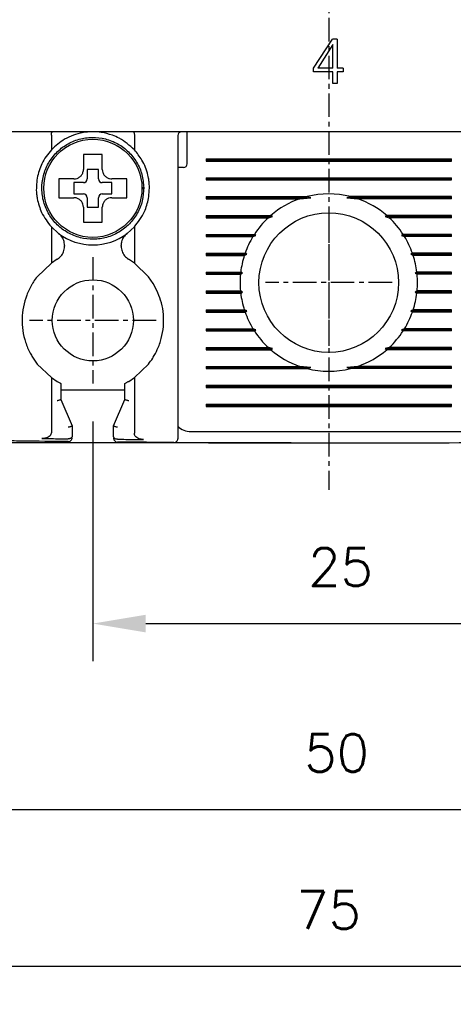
# Model space of a CAD drawing. Extents: x -7 to 1070, y -177 to 578.
# Tile 11 of 22: x 450 to 473, y 299 to 351. Entities that reach past the tile are written whole.
import ezdxf

# ---------------------------------------------------------------- set-up
doc = ezdxf.new("R2010")
doc.units = 0
doc.header["$MEASUREMENT"] = 0
doc.linetypes.add('CENTER', pattern=[2, 1.25, -0.25, 0.25, -0.25])
doc.layers.get('0').update_dxf_attribs({"linetype": 'CONTINUOUS'})
doc.layers.add('cen', color=1, linetype='CENTER')
doc.layers.add('di', color=3, linetype='CONTINUOUS')
doc.styles.add('KIM', font='ROMANS.shx', dxfattribs={"height": 5, "bigfont": 'GSG1.shx'})
doc.styles.get("Standard").update_dxf_attribs({"font": 'romans.shx', "height": 2, "bigfont": 'hgs.shx'})
doc.dimstyles.new('STANDARD$0', dxfattribs={"dimtxt": 5, "dimasz": 5, "dimexe": 1, "dimexo": 2, "dimgap": 2, "dimtad": 1, "dimdec": 4, "dimzin": 12, "dimdsep": 46, "dimtxsty": 'KIM', "dimcen": -1, "dimdle": 0.1, "dimadec": 0, "dimazin": 0, "dimtfac": 1, "dimtdec": 4, "dimtmove": 0, "dimatfit": 3, "dimfxl": 0, "dimtolj": 1, "dimtzin": 0, "dimarcsym": 0})

# ---------------------------------------------------------------- blocks, each defined once
blk = doc.blocks.new('*D155')
at = {"layer": 'di'}
for p, q in [((428.588, 329.649), (428.588, 298.793)), ((503.588, 329.549), (503.588, 298.793)), ((500.788, 300.793), (431.388, 300.793))]:
    blk.add_line(p, q, dxfattribs=at)
for points in [[(431.388, 301.259), (431.388, 300.326), (428.588, 300.793)], [(500.788, 301.259), (500.788, 300.326), (503.588, 300.793)]]:
    blk.add_solid(points, dxfattribs=at)
at = {"layer": 'di', "insert": (466.078, 303.793), "char_height": 2, "attachment_point": 5}
blk.add_mtext('\\A1;75', dxfattribs=at)
blk = doc.blocks.new('*D160')
at = {"layer": 'di'}
for p, q in [((453.588, 329.694), (453.588, 316.975)), ((478.588, 329.694), (478.588, 316.975)), ((456.388, 318.975), (475.788, 318.975))]:
    blk.add_line(p, q, dxfattribs=at)
for points in [[(456.388, 319.442), (456.388, 318.508), (453.588, 318.975)], [(475.788, 319.442), (475.788, 318.508), (478.588, 318.975)]]:
    blk.add_solid(points, dxfattribs=at)
at = {"layer": 'di', "insert": (466.712, 321.975), "char_height": 2, "attachment_point": 5}
blk.add_mtext('\\A1;25', dxfattribs=at)
blk = doc.blocks.new('*D161')
at = {"layer": 'di'}
for p, q in [((427.388, 427.049), (411.249, 427.049)), ((413.249, 424.249), (413.249, 331.349)), ((464.088, 328.549), (411.249, 328.549))]:
    blk.add_line(p, q, dxfattribs=at)
for points in [[(412.783, 424.249), (413.716, 424.249), (413.249, 427.049)], [(412.783, 331.349), (413.716, 331.349), (413.249, 328.549)]]:
    blk.add_solid(points, dxfattribs=at)
at = {"layer": 'di', "insert": (410.249, 378.149), "char_height": 2, "attachment_point": 5, "rotation": 90}
blk.add_mtext('\\A1;98.5', dxfattribs=at)
blk = doc.blocks.new('*D159')
at = {"layer": 'di'}
for p, q in [((441.088, 331.694), (441.088, 307.12)), ((491.088, 331.694), (491.088, 307.12)), ((443.888, 309.12), (488.288, 309.12))]:
    blk.add_line(p, q, dxfattribs=at)
for points in [[(443.888, 309.587), (443.888, 308.653), (441.088, 309.12)], [(488.288, 309.587), (488.288, 308.653), (491.088, 309.12)]]:
    blk.add_solid(points, dxfattribs=at)
at = {"layer": 'di', "insert": (466.508, 312.12), "char_height": 2, "attachment_point": 5}
blk.add_mtext('\\A1;50', dxfattribs=at)

msp = doc.modelspace()

# ---------------------------------------------------------------- linework, layer by layer
for p, q in [((465.284, 348.414), (466.291, 349.953)), ((466.534, 349.953), (466.291, 349.953)), ((466.534, 349.953), (466.534, 348.414)), ((466.31, 349.664), (465.509, 348.414)), ((466.31, 348.414), (466.31, 349.664)), ((465.284, 348.222), (465.284, 348.414)), ((466.31, 348.222), (465.284, 348.222)), ((466.31, 348.414), (465.509, 348.414)), ((466.31, 347.613), (466.31, 348.222)), ((466.855, 348.414), (466.534, 348.414)), ((466.855, 348.222), (466.534, 348.222)), ((466.534, 348.222), (466.534, 347.613)), ((466.855, 348.414), (466.855, 348.222)), ((466.534, 347.613), (466.31, 347.613)), ((502.888, 345.049), (429.288, 345.049)), ((458.588, 344.649), (458.588, 345.049)), ((451.388, 344.865), (451.388, 344.863)), ((451.388, 344.863), (451.388, 344.088)), ((455.788, 344.863), (455.788, 344.865)), ((455.788, 344.863), (455.788, 344.088)), ((458.088, 344.849), (458.088, 329.656)), ((458.588, 343.349), (458.588, 344.649)), ((459.588, 343.606), (472.588, 343.606)), ((459.588, 343.606), (459.588, 343.491)), ((459.588, 343.549), (472.588, 343.549)), ((459.588, 343.491), (472.588, 343.491)), ((472.588, 343.491), (472.588, 343.606)), ((453.888, 343.049), (453.288, 343.049)), ((453.288, 343.049), (453.288, 342.549)), ((453.888, 342.549), (453.888, 343.049)), ((458.388, 343.149), (458.088, 343.149)), ((452.018, 342.549), (451.788, 342.549)), ((459.588, 342.606), (472.588, 342.606)), ((459.588, 342.606), (459.588, 342.491)), ((459.588, 342.549), (472.588, 342.549)), ((459.588, 342.491), (472.588, 342.491)), ((472.588, 342.491), (472.588, 342.606)), ((453.088, 342.349), (452.588, 342.349)), ((452.588, 342.349), (452.588, 341.749)), ((454.588, 342.349), (454.088, 342.349)), ((454.588, 341.749), (454.588, 342.349)), ((456.188, 342.083), (456.288, 342.083)), ((456.288, 342.015), (456.188, 342.015)), ((456.288, 342.083), (456.288, 342.015)), ((452.588, 341.749), (453.088, 341.749)), ((453.288, 341.549), (453.288, 341.049)), ((453.888, 341.049), (453.888, 341.549)), ((454.088, 341.749), (454.588, 341.749)), ((459.588, 341.606), (464.94, 341.606)), ((459.588, 341.606), (459.588, 341.491)), ((459.588, 341.549), (465.134, 341.549)), ((459.588, 341.491), (464.553, 341.491)), ((464.553, 341.491), (465.134, 341.549)), ((465.134, 341.549), (464.94, 341.606)), ((467.236, 341.606), (467.042, 341.549)), ((467.042, 341.549), (467.623, 341.491)), ((472.588, 341.549), (467.042, 341.549)), ((472.588, 341.606), (467.236, 341.606)), ((472.588, 341.491), (467.623, 341.491)), ((472.588, 341.491), (472.588, 341.606)), ((453.288, 341.049), (453.888, 341.049)), ((453.088, 340.479), (453.088, 340.249)), ((459.588, 340.606), (463.017, 340.606)), ((459.588, 340.606), (459.588, 340.491)), ((459.588, 340.549), (463.103, 340.549)), ((459.588, 340.491), (462.888, 340.491)), ((462.888, 340.491), (463.103, 340.549)), ((463.103, 340.549), (463.017, 340.606)), ((469.159, 340.606), (469.073, 340.549)), ((469.073, 340.549), (469.288, 340.491)), ((472.588, 340.549), (469.073, 340.549)), ((472.588, 340.606), (469.159, 340.606)), ((472.588, 340.491), (469.288, 340.491)), ((472.588, 340.491), (472.588, 340.606)), ((451.388, 340.009), (451.388, 338.086)), ((451.388, 340.009), (451.772, 339.661)), ((455.404, 339.661), (455.788, 340.009)), ((455.788, 340.009), (455.788, 338.086)), ((459.588, 339.606), (462.145, 339.606)), ((459.588, 339.606), (459.588, 339.491)), ((459.588, 339.549), (462.227, 339.549)), ((459.588, 339.491), (462.072, 339.491)), ((462.072, 339.491), (462.227, 339.549)), ((462.227, 339.549), (462.145, 339.606)), ((470.031, 339.606), (469.949, 339.549)), ((469.949, 339.549), (470.104, 339.491)), ((472.588, 339.549), (469.949, 339.549)), ((472.588, 339.606), (470.031, 339.606)), ((472.588, 339.491), (470.104, 339.491)), ((472.588, 339.491), (472.588, 339.606)), ((452.088, 339.024), (452.088, 338.975)), ((455.088, 338.975), (455.088, 339.024)), ((451.693, 338.284), (451.388, 338.086)), ((455.788, 338.086), (455.484, 338.284)), ((459.588, 338.606), (461.654, 338.606)), ((459.588, 338.606), (459.588, 338.491)), ((459.588, 338.549), (461.74, 338.549)), ((459.588, 338.491), (461.615, 338.491)), ((461.615, 338.491), (461.74, 338.549)), ((461.74, 338.549), (461.654, 338.606)), ((470.522, 338.606), (470.437, 338.549)), ((470.437, 338.549), (470.561, 338.491)), ((472.588, 338.549), (470.437, 338.549)), ((472.588, 338.606), (470.522, 338.606)), ((472.588, 338.491), (470.561, 338.491)), ((472.588, 338.491), (472.588, 338.606)), ((451.388, 338.086), (450.638, 337.364)), ((456.538, 337.364), (455.788, 338.086)), ((456.788, 337.004), (456.538, 337.364)), ((459.588, 337.606), (461.421, 337.606)), ((459.588, 337.606), (459.588, 337.491)), ((459.588, 337.549), (461.515, 337.549)), ((459.588, 337.491), (461.409, 337.491)), ((461.409, 337.491), (461.515, 337.549)), ((461.515, 337.549), (461.421, 337.606)), ((470.755, 337.606), (470.661, 337.549)), ((470.661, 337.549), (470.767, 337.491)), ((472.588, 337.549), (470.661, 337.549)), ((472.588, 337.606), (470.755, 337.606)), ((472.588, 337.491), (470.767, 337.491)), ((472.588, 337.491), (472.588, 337.606)), ((459.588, 336.606), (461.409, 336.606)), ((459.588, 336.606), (459.588, 336.491)), ((459.588, 336.549), (461.515, 336.549)), ((459.588, 336.491), (461.421, 336.491)), ((461.515, 336.549), (461.409, 336.606)), ((461.421, 336.491), (461.515, 336.549)), ((470.767, 336.606), (470.661, 336.549)), ((470.661, 336.549), (470.755, 336.491)), ((472.588, 336.549), (470.661, 336.549)), ((472.588, 336.491), (470.755, 336.491)), ((472.588, 336.606), (470.767, 336.606)), ((472.588, 336.491), (472.588, 336.606)), ((459.588, 335.606), (461.615, 335.606)), ((459.588, 335.606), (459.588, 335.491)), ((459.588, 335.549), (461.74, 335.549)), ((459.588, 335.491), (461.654, 335.491)), ((461.74, 335.549), (461.615, 335.606)), ((461.654, 335.491), (461.74, 335.549)), ((470.561, 335.606), (470.437, 335.549)), ((470.437, 335.549), (470.522, 335.491)), ((472.588, 335.549), (470.437, 335.549)), ((472.588, 335.491), (470.522, 335.491)), ((472.588, 335.606), (470.561, 335.606)), ((472.588, 335.491), (472.588, 335.606)), ((459.588, 334.606), (462.072, 334.606)), ((459.588, 334.606), (459.588, 334.491)), ((462.227, 334.549), (462.072, 334.606)), ((470.104, 334.606), (469.949, 334.549)), ((472.588, 334.606), (470.104, 334.606)), ((472.588, 334.491), (472.588, 334.606)), ((459.588, 334.549), (462.227, 334.549)), ((459.588, 334.491), (462.145, 334.491)), ((462.145, 334.491), (462.227, 334.549)), ((469.949, 334.549), (470.031, 334.491)), ((472.588, 334.549), (469.949, 334.549)), ((472.588, 334.491), (470.031, 334.491)), ((459.588, 333.606), (462.888, 333.606)), ((459.588, 333.606), (459.588, 333.491)), ((459.588, 333.549), (463.103, 333.549)), ((463.103, 333.549), (462.888, 333.606)), ((463.017, 333.491), (463.103, 333.549)), ((469.288, 333.606), (469.073, 333.549)), ((469.073, 333.549), (469.159, 333.491)), ((472.588, 333.549), (469.073, 333.549)), ((472.588, 333.606), (469.288, 333.606)), ((472.588, 333.491), (472.588, 333.606)), ((450.388, 333.094), (450.638, 332.734)), ((459.588, 333.491), (463.017, 333.491)), ((472.588, 333.491), (469.159, 333.491)), ((450.638, 332.734), (451.388, 332.012)), ((455.788, 332.012), (456.538, 332.734)), ((459.588, 332.606), (464.553, 332.606)), ((459.588, 332.606), (459.588, 332.491)), ((459.588, 332.549), (465.134, 332.549)), ((459.588, 332.491), (464.94, 332.491)), ((465.134, 332.549), (464.553, 332.606)), ((464.94, 332.491), (465.134, 332.549)), ((467.623, 332.606), (467.042, 332.549)), ((467.042, 332.549), (467.236, 332.491)), ((472.588, 332.549), (467.042, 332.549)), ((472.588, 332.491), (467.236, 332.491)), ((472.588, 332.606), (467.623, 332.606)), ((472.588, 332.491), (472.588, 332.606)), ((451.388, 332.012), (451.388, 329.107)), ((451.388, 332.012), (451.688, 331.816)), ((455.488, 331.816), (455.788, 332.012)), ((455.788, 332.012), (455.788, 329.06)), ((451.888, 331.706), (451.888, 330.848)), ((455.288, 330.848), (455.288, 331.706)), ((459.588, 331.606), (472.588, 331.606)), ((459.588, 331.606), (459.588, 331.491)), ((459.588, 331.549), (472.588, 331.549)), ((459.588, 331.491), (472.588, 331.491)), ((472.588, 331.491), (472.588, 331.606)), ((455.288, 331.349), (451.888, 331.349)), ((451.888, 330.848), (451.888, 330.849)), ((451.888, 330.849), (452.488, 329.449)), ((454.688, 329.449), (455.288, 330.849)), ((455.288, 330.849), (455.288, 330.848)), ((459.588, 330.606), (472.588, 330.606)), ((459.588, 330.606), (459.588, 330.491)), ((459.588, 330.549), (472.588, 330.549)), ((459.588, 330.491), (472.588, 330.491)), ((472.588, 330.491), (472.588, 330.606)), ((452.488, 329.449), (452.488, 329.448)), ((452.488, 329.448), (452.488, 328.901)), ((454.688, 329.448), (454.688, 329.449)), ((454.688, 328.876), (454.688, 329.448)), ((458.788, 329.149), (473.388, 329.149)), ((452.286, 328.769), (452.288, 328.769)), ((454.887, 328.745), (454.888, 328.745))]:
    msp.add_line(p, q)
for centre, radius in [((453.588, 342.049), 2.6), ((466.088, 337.049), 3.7), ((453.588, 335.049), 2.15)]:
    msp.add_circle(centre, radius)
for centre, radius, start, end in [((458.288, 344.849), 0.2, 90, 180), ((458.388, 343.349), 0.2, 270, 0), ((453.088, 342.549), 0.2, 270, 0), ((454.088, 342.549), 0.2, 180, 270), ((453.088, 341.549), 0.2, 0, 90), ((454.088, 341.549), 0.2, 90, 180), ((466.088, 337.049), 4.7, 109.0625, 130.8026), ((466.088, 337.049), 4.7, 75.8668, 104.1332), ((466.088, 337.049), 4.7, 49.1974, 70.9375), ((466.088, 337.049), 4.7, 132.9123, 147.0301), ((466.088, 337.049), 4.7, 32.9699, 47.0877), ((453.588, 342.049), 3, 232.7522, 307.2478), ((466.088, 337.049), 4.7, 148.6925, 160.6442), ((466.088, 337.049), 4.7, 19.3558, 31.3075), ((466.088, 337.049), 4.7, 162.1296, 173.1848), ((466.088, 337.049), 4.7, 6.8152, 17.8704), ((466.088, 337.049), 4.7, 174.6005, 185.3995), ((466.088, 337.049), 4.7, 354.6005, 5.3995), ((466.088, 337.049), 4.7, 186.8152, 197.8704), ((466.088, 337.049), 4.7, 342.1296, 353.1848), ((466.088, 337.049), 4.7, 199.3558, 211.3075), ((466.088, 337.049), 4.7, 328.6925, 340.6442), ((466.088, 337.049), 4.7, 212.9699, 227.0877), ((466.088, 337.049), 4.7, 312.9123, 327.0301), ((466.088, 337.049), 4.7, 229.1974, 250.9375), ((466.088, 337.049), 4.7, 289.0625, 310.8026), ((466.088, 337.049), 4.7, 255.8668, 284.1332), ((458.788, 330.149), 1, 225.4794, 270), ((452.288, 328.821), 0.2, 269.4033, 360), ((454.888, 328.796), 0.2, 180, 269.5157), ((466.088, 1653.759), 1325.21, 269.632498, 270.367502), ((457.888, 328.774), 0.2, 269.6454, 0)]:
    msp.add_arc(centre, radius, start, end)
for points, knots in [([(451.388, 344.865), (451.389, 344.887), (451.391, 344.93), (451.401, 344.986), (451.415, 345.027), (451.429, 345.045), (451.438, 345.049), (451.441, 345.049), (451.442, 345.049)], [0, 0, 0, 0, 0.217458, 0.434772, 0.655996, 0.88466, 0.986787, 1, 1, 1, 1]), ([(453.588, 345.049), (453.4, 345.04), (453.047, 345.023), (452.711, 344.915), (452.554, 344.865)], [0, 0, 0, 0, 0.532004, 1, 1, 1, 1]), ([(454.622, 344.865), (454.428, 344.925), (454.09, 345.03), (453.738, 345.043), (453.588, 345.049)], [0, 0, 0, 0, 0.575576, 1, 1, 1, 1]), ([(455.735, 345.049), (455.735, 345.049), (455.738, 345.049), (455.747, 345.045), (455.761, 345.027), (455.775, 344.986), (455.785, 344.93), (455.787, 344.887), (455.788, 344.865)], [0, 0, 0, 0, 0.013213, 0.11534, 0.344004, 0.565228, 0.782542, 1, 1, 1, 1]), ([(456.288, 342.083), (456.267, 342.317), (456.226, 342.789), (455.934, 343.444), (455.495, 344.004), (454.924, 344.431), (454.262, 344.696), (453.554, 344.779), (452.848, 344.678), (452.193, 344.397), (451.633, 343.955), (451.206, 343.385), (450.941, 342.722), (450.857, 342.014), (450.959, 341.309), (451.24, 340.653), (451.682, 340.094), (452.252, 339.666), (452.915, 339.402), (453.623, 339.318), (454.328, 339.419), (454.983, 339.701), (455.544, 340.142), (455.968, 340.713), (456.244, 341.375), (456.273, 341.848), (456.288, 342.083)], [0, 0, 0, 0, 0.041425, 0.083575, 0.125, 0.166425, 0.208575, 0.25, 0.291425, 0.333575, 0.375, 0.416425, 0.458575, 0.5, 0.541425, 0.583575, 0.625, 0.666425, 0.708575, 0.75, 0.791425, 0.833575, 0.875, 0.916425, 0.958575, 1, 1, 1, 1]), ([(452.554, 344.865), (452.395, 344.798), (451.958, 344.616), (451.61, 344.293), (451.388, 344.088)], [0, 0, 0, 0, 0.364329, 1, 1, 1, 1]), ([(455.788, 344.088), (455.537, 344.317), (455.185, 344.636), (454.747, 344.814), (454.622, 344.865)], [0, 0, 0, 0, 0.7139442, 1, 1, 1, 1]), ([(451.388, 344.088), (451.2, 343.853), (450.851, 343.416), (450.705, 342.854), (450.638, 342.594)], [0, 0, 0, 0, 0.5380986, 1, 1, 1, 1]), ([(456.538, 342.594), (456.528, 342.643), (456.461, 342.977), (456.248, 343.524), (455.93, 343.914), (455.788, 344.088)], [0, 0, 0, 0, 0.087364, 0.593572, 1, 1, 1, 1]), ([(453.088, 343.849), (453.088, 343.805), (453.088, 343.729), (453.088, 343.652), (453.088, 343.619)], [0, 0, 0, 0, 0.571794, 1, 1, 1, 1]), ([(453.088, 343.619), (453.088, 343.453), (453.088, 343.263), (453.088, 343.073), (453.088, 343.049)], [0, 0, 0, 0, 0.871112, 1, 1, 1, 1]), ([(454.088, 343.619), (454.088, 343.652), (454.088, 343.729), (454.088, 343.805), (454.088, 343.849)], [0, 0, 0, 0, 0.428206, 1, 1, 1, 1]), ([(454.088, 343.049), (454.088, 343.073), (454.088, 343.263), (454.088, 343.453), (454.088, 343.619)], [0, 0, 0, 0, 0.128888, 1, 1, 1, 1]), ([(452.588, 342.549), (452.644, 342.554), (452.757, 342.565), (452.906, 342.651), (453.019, 342.778), (453.08, 342.919), (453.086, 343.012), (453.088, 343.049)], [0, 0, 0, 0, 0.214612, 0.429239, 0.643513, 0.857576, 1, 1, 1, 1]), ([(454.088, 343.049), (454.094, 342.993), (454.105, 342.88), (454.191, 342.73), (454.317, 342.617), (454.458, 342.557), (454.551, 342.551), (454.588, 342.549)], [0, 0, 0, 0, 0.214612, 0.429239, 0.643513, 0.857576, 1, 1, 1, 1]), ([(450.638, 342.594), (450.607, 342.305), (450.566, 341.937), (450.625, 341.58), (450.638, 341.503)], [0, 0, 0, 0, 0.78462, 1, 1, 1, 1]), ([(452.588, 342.549), (452.564, 342.549), (452.374, 342.549), (452.184, 342.549), (452.018, 342.549)], [0, 0, 0, 0, 0.128888, 1, 1, 1, 1]), ([(455.158, 342.549), (454.993, 342.549), (454.803, 342.549), (454.613, 342.549), (454.588, 342.549)], [0, 0, 0, 0, 0.871112, 1, 1, 1, 1]), ([(455.388, 342.549), (455.345, 342.549), (455.269, 342.549), (455.191, 342.549), (455.158, 342.549)], [0, 0, 0, 0, 0.571794, 1, 1, 1, 1]), ([(456.538, 341.503), (456.57, 341.798), (456.61, 342.162), (456.55, 342.524), (456.538, 342.594)], [0, 0, 0, 0, 0.807198, 1, 1, 1, 1]), ([(450.638, 341.503), (450.704, 341.25), (450.85, 340.682), (451.196, 340.249), (451.388, 340.009)], [0, 0, 0, 0, 0.445861, 1, 1, 1, 1]), ([(451.788, 341.549), (451.842, 341.549), (451.918, 341.549), (451.996, 341.549), (452.018, 341.549)], [0, 0, 0, 0, 0.70684, 1, 1, 1, 1]), ([(452.018, 341.549), (452.184, 341.549), (452.374, 341.549), (452.564, 341.549), (452.588, 341.549)], [0, 0, 0, 0, 0.871112, 1, 1, 1, 1]), ([(453.088, 341.049), (453.083, 341.105), (453.072, 341.217), (452.985, 341.367), (452.859, 341.48), (452.718, 341.54), (452.625, 341.546), (452.588, 341.549)], [0, 0, 0, 0, 0.214612, 0.429239, 0.643513, 0.857576, 1, 1, 1, 1]), ([(454.588, 341.549), (454.532, 341.543), (454.42, 341.532), (454.27, 341.446), (454.157, 341.319), (454.097, 341.179), (454.091, 341.086), (454.088, 341.049)], [0, 0, 0, 0, 0.2146123, 0.4292387, 0.6435135, 0.8575757, 1, 1, 1, 1]), ([(454.588, 341.549), (454.613, 341.549), (454.803, 341.549), (454.993, 341.549), (455.158, 341.549)], [0, 0, 0, 0, 0.128888, 1, 1, 1, 1]), ([(455.158, 341.549), (455.191, 341.549), (455.269, 341.549), (455.345, 341.549), (455.388, 341.549)], [0, 0, 0, 0, 0.428206, 1, 1, 1, 1]), ([(455.788, 340.009), (455.989, 340.263), (456.334, 340.698), (456.478, 341.266), (456.538, 341.503)], [0, 0, 0, 0, 0.583241, 1, 1, 1, 1]), ([(453.088, 341.049), (453.088, 341.024), (453.088, 340.834), (453.088, 340.644), (453.088, 340.479)], [0, 0, 0, 0, 0.128888, 1, 1, 1, 1]), ([(454.088, 340.479), (454.088, 340.644), (454.088, 340.834), (454.088, 341.024), (454.088, 341.049)], [0, 0, 0, 0, 0.871112, 1, 1, 1, 1]), ([(454.088, 340.249), (454.088, 340.302), (454.088, 340.378), (454.088, 340.456), (454.088, 340.479)], [0, 0, 0, 0, 0.70684, 1, 1, 1, 1]), ([(452.088, 339.024), (452.079, 339.114), (452.061, 339.294), (451.937, 339.515), (451.821, 339.618), (451.772, 339.661)], [0, 0, 0, 0, 0.367828, 0.735683, 1, 1, 1, 1]), ([(455.404, 339.661), (455.338, 339.599), (455.206, 339.476), (455.105, 339.244), (455.093, 339.089), (455.088, 339.024)], [0, 0, 0, 0, 0.366318, 0.732591, 1, 1, 1, 1]), ([(451.693, 338.284), (451.765, 338.337), (451.911, 338.444), (452.057, 338.69), (452.078, 338.877), (452.088, 338.975)], [0, 0, 0, 0, 0.323953, 0.647862, 1, 1, 1, 1]), ([(455.088, 338.975), (455.097, 338.885), (455.115, 338.705), (455.255, 338.454), (455.406, 338.342), (455.484, 338.284)], [0, 0, 0, 0, 0.325778, 0.651579, 1, 1, 1, 1]), ([(450.638, 337.364), (450.57, 337.272), (450.482, 337.156), (450.405, 337.031), (450.388, 337.004)], [0, 0, 0, 0, 0.783321, 1, 1, 1, 1]), ([(450.388, 337.004), (450.376, 336.984), (450.256, 336.785), (450.065, 336.381), (449.89, 335.772), (449.822, 335.14), (449.859, 334.504), (450.006, 333.884), (450.2, 333.415), (450.348, 333.163), (450.388, 333.094)], [0, 0, 0, 0, 0.016609, 0.1701, 0.323593, 0.477808, 0.632023, 0.786686, 0.941347, 1, 1, 1, 1]), ([(456.788, 333.094), (456.863, 333.227), (457.042, 333.544), (457.23, 334.091), (457.342, 334.717), (457.342, 335.353), (457.219, 336.145), (456.956, 336.67), (456.788, 337.004)], [0, 0, 0, 0, 0.111592, 0.26571, 0.419831, 0.574549, 0.729265, 1, 1, 1, 1]), ([(456.538, 332.734), (456.613, 332.834), (456.699, 332.95), (456.778, 333.077), (456.788, 333.094)], [0, 0, 0, 0, 0.873396, 1, 1, 1, 1]), ([(451.688, 331.816), (451.718, 331.799), (451.773, 331.767), (451.839, 331.731), (451.881, 331.71), (451.886, 331.707), (451.888, 331.706)], [0, 0, 0, 0, 0.2979613, 0.5599554, 0.7989416, 1, 1, 1, 1]), ([(455.288, 331.706), (455.29, 331.707), (455.294, 331.709), (455.325, 331.725), (455.371, 331.749), (455.428, 331.781), (455.469, 331.805), (455.488, 331.816)], [0, 0, 0, 0, 0.188954, 0.377385, 0.579407, 0.805366, 1, 1, 1, 1]), ([(451.888, 330.848), (451.886, 330.845), (451.882, 330.839), (451.848, 330.826), (451.799, 330.81), (451.744, 330.796), (451.706, 330.788), (451.69, 330.785), (451.688, 330.784)], [0, 0, 0, 0, 0.209284, 0.418502, 0.629593, 0.844734, 0.985697, 1, 1, 1, 1]), ([(455.488, 330.784), (455.487, 330.785), (455.471, 330.788), (455.432, 330.796), (455.377, 330.81), (455.328, 330.826), (455.295, 330.839), (455.29, 330.845), (455.288, 330.848)], [0, 0, 0, 0, 0.014303, 0.155266, 0.370407, 0.581498, 0.790716, 1, 1, 1, 1]), ([(452.488, 329.448), (452.486, 329.445), (452.482, 329.439), (452.448, 329.425), (452.399, 329.41), (452.344, 329.396), (452.306, 329.387), (452.29, 329.384), (452.288, 329.384)], [0, 0, 0, 0, 0.209288, 0.41851, 0.629604, 0.844744, 0.985694, 1, 1, 1, 1]), ([(454.888, 329.384), (454.887, 329.384), (454.871, 329.387), (454.832, 329.396), (454.777, 329.41), (454.728, 329.425), (454.695, 329.439), (454.69, 329.445), (454.688, 329.448)], [0, 0, 0, 0, 0.014306, 0.155256, 0.370396, 0.58149, 0.790712, 1, 1, 1, 1]), ([(458.088, 329.656), (458.088, 329.622), (458.088, 329.477), (458.088, 329.233), (458.088, 328.98), (458.088, 328.807), (458.088, 328.785), (458.088, 328.774)], [0, 0, 0, 0, 0.070888, 0.30317, 0.535449, 0.767724, 1, 1, 1, 1]), ([(451.388, 329.107), (451.384, 329.075), (451.377, 329.01), (451.315, 328.921), (451.207, 328.842), (451.057, 328.791), (450.942, 328.787), (450.889, 328.784)], [0, 0, 0, 0, 0.146941, 0.293551, 0.479409, 0.75724, 1, 1, 1, 1]), ([(452.488, 328.901), (452.488, 328.9), (452.488, 328.885), (452.48, 328.856), (452.45, 328.819), (452.405, 328.791), (452.35, 328.773), (452.309, 328.77), (452.288, 328.769)], [0, 0, 0, 0, 0.009072, 0.230311, 0.441413, 0.632595, 0.816154, 1, 1, 1, 1]), ([(454.887, 328.745), (454.866, 328.746), (454.825, 328.748), (454.77, 328.767), (454.725, 328.795), (454.696, 328.832), (454.688, 328.861), (454.688, 328.876), (454.688, 328.876)], [0, 0, 0, 0, 0.184812, 0.369329, 0.561684, 0.774222, 0.990891, 1, 1, 1, 1]), ([(456.279, 328.734), (456.195, 328.741), (456.065, 328.752), (455.916, 328.828), (455.836, 328.905), (455.794, 328.985), (455.79, 329.037), (455.788, 329.06)], [0, 0, 0, 0, 0.3856491, 0.5927567, 0.75933, 0.8923951, 1, 1, 1, 1]), ([(452.286, 328.621), (451.459, 328.63), (450.458, 328.64), (449.458, 328.653), (449.286, 328.655)], [0, 0, 0, 0, 0.827381, 1, 1, 1, 1]), ([(450.889, 328.784), (451.055, 328.783), (451.521, 328.777), (451.987, 328.772), (452.286, 328.769)], [0, 0, 0, 0, 0.357126, 1, 1, 1, 1]), ([(457.887, 328.574), (457.715, 328.575), (456.715, 328.581), (455.714, 328.589), (454.886, 328.596)], [0, 0, 0, 0, 0.1721742, 1, 1, 1, 1]), ([(454.888, 328.745), (455.188, 328.742), (455.652, 328.738), (456.116, 328.735), (456.279, 328.734)], [0, 0, 0, 0, 0.646884, 1, 1, 1, 1])]:
    msp.add_open_spline(points, degree=3, knots=knots)
for points in [[(454.088, 343.849), (453.921, 343.849), (453.588, 343.849), (453.255, 343.849), (453.088, 343.849)], [(451.788, 342.549), (451.788, 342.382), (451.788, 342.049), (451.788, 341.715), (451.788, 341.549)], [(455.388, 341.549), (455.388, 341.715), (455.388, 342.049), (455.388, 342.382), (455.388, 342.549)], [(453.088, 340.249), (453.255, 340.249), (453.588, 340.249), (453.921, 340.249), (454.088, 340.249)]]:
    msp.add_open_spline(points, degree=3)
at = {"layer": 'cen'}
for p, q in [((466.088, 431.079), (466.088, 326.069)), ((466.088, 340.404), (466.088, 333.694)), ((453.588, 338.404), (453.588, 331.694)), ((469.443, 337.049), (462.733, 337.049)), ((456.943, 335.049), (450.233, 335.049))]:
    msp.add_line(p, q, dxfattribs=at)

# ---------------------------------------------------------------- dimensions: what is measured, and where the dimension line sits
at = {"layer": 'di'}
dim = msp.add_linear_dim(base=(413.249, 328.549), p1=(429.388, 427.049), p2=(466.088, 328.549), angle=90, dimstyle='STANDARD$0', override={"dimtxt": 3, "dimasz": 2.8, "dimexe": 2, "dimdec": 2, "dimzin": 8, "dimtxsty": 'Standard', "dimcen": 0, "dimclrd": 256, "dimclre": 256, "dimclrt": 256, "dimadec": 2, "dimazin": 2, "dimtfac": 0.6, "dimtdec": 2, "dimtzin": 8, "dimlwd": 65535, "dimlwe": 65535, "dimarcsym": 1}, dxfattribs=at)
dim.commit()
dim.dimension.update_dxf_attribs({"geometry": '*D161', "text_midpoint": (413.249, 378.149), "dimtype": 160})
for base, p1, p2, picture, middle in [((491.088, 309.12), (441.088, 333.694), (491.088, 333.694), '*D159', (466.508, 309.12)), ((428.588, 300.793), (503.588, 331.549), (428.588, 331.649), '*D155', (466.078, 300.793)), ((478.588, 318.975), (453.588, 331.694), (478.588, 331.694), '*D160', (466.712, 318.975))]:
    dim = msp.add_linear_dim(base=base, p1=p1, p2=p2, dimstyle='STANDARD$0', override={"dimtxt": 3, "dimasz": 2.8, "dimexe": 2, "dimdec": 2, "dimzin": 8, "dimtxsty": 'Standard', "dimcen": 0, "dimclrd": 256, "dimclre": 256, "dimclrt": 256, "dimadec": 2, "dimazin": 2, "dimtfac": 0.6, "dimtdec": 2, "dimtzin": 8, "dimlwd": 65535, "dimlwe": 65535, "dimarcsym": 1}, dxfattribs=at)
    dim.commit()
    dim.dimension.update_dxf_attribs({"geometry": picture, "text_midpoint": middle, "dimtype": 160})

doc.saveas('drawing.dxf')
